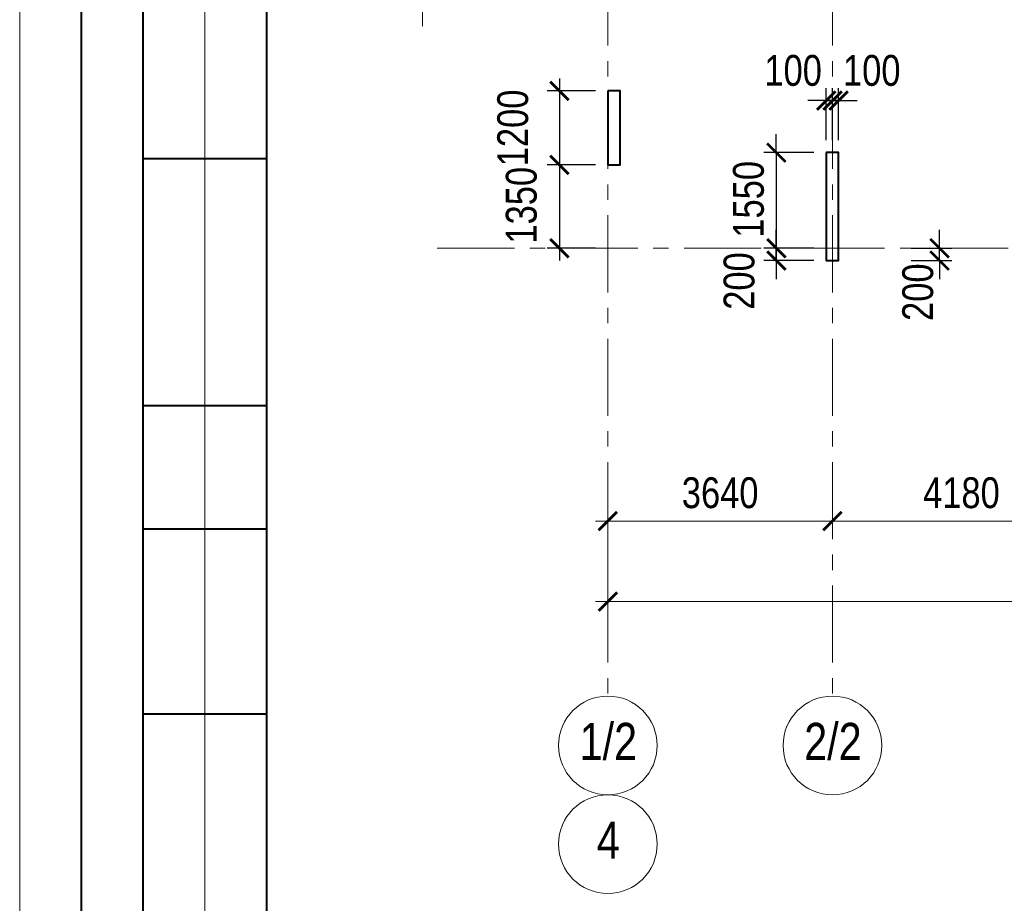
# Model space of a CAD drawing. Extents: x -8631841 to -8525813, y 4017860 to 4564755.
# Tile 95 of 112: x -8612184 to -8596227, y 4528292 to 4542612. Entities that reach past the tile are written whole.
import ezdxf
from ezdxf.enums import TextEntityAlignment as Align

# ---------------------------------------------------------------- set-up
doc = ezdxf.new("R2010")
doc.units = 0
doc.header["$LTSCALE"] = 1000
doc.header["$MEASUREMENT"] = 0
doc.linetypes.add('CENTER', pattern=[2, 1.25, -0.25, 0.25, -0.25])
for name, color, linetype, lineweight in [('СК-043-С-ПИЛОНЫ', 5, 'Continuous', 40), ('СК-100-О(си)', 7, 'CENTER', 15), ('СК-100-О(си)_имя', 7, 'CENTER', 15), ('СК-110-О-РАЗМЕРЫ', 7, 'Continuous', 15), ('СК-200-Р(амка)', 7, 'Continuous', 40), ('СК-210-Р-РАМКА ЛИНИИ ТОНКИЕ', 7, 'Continuous', 15), ('СК-300-Р(азмеры)', 7, 'Continuous', 20), ('СК-343-Р-КОЛОННЫ', 7, 'Continuous', 13), ('СК-400-Т(екст)', 7, 'Continuous', 20), ('СК-500-С(ечения)', 5, 'Continuous', 40)]:
    doc.layers.add(name, color=color, linetype=linetype, lineweight=lineweight)
doc.styles.add('ARIAL_annotative', font='arial.ttf', dxfattribs={"width": 0.8, "height": 2.5})
doc.styles.add('RUSS', font='arial.ttf', dxfattribs={"width": 0.8})
doc.dimstyles.new('100-200', dxfattribs={"dimscale": 0, "dimtxt": 500, "dimasz": 300, "dimexe": 200, "dimexo": 200, "dimgap": 200, "dimtad": 1, "dimdec": 0, "dimzin": 0, "dimdsep": 46, "dimtxsty": 'RUSS', "dimblk": 'ARCHTICK', "dimcen": 0.096, "dimdle": 200, "dimclrd": 7, "dimclre": 7, "dimclrt": 256, "dimadec": 0, "dimazin": 0, "dimtfac": 1, "dimtdec": 0, "dimtmove": 2, "dimatfit": 3, "dimldrblk": 'OBLIQUE', "dimfxl": 1, "dimtolj": 1, "dimtzin": 0, "dimarcsym": 0})

# ---------------------------------------------------------------- blocks, each defined once
blk = doc.blocks.new('A$Cc2edbf5f')
at = {"layer": 'СК-043-С-ПИЛОНЫ'}
for points in [[(0, 2550), (0, 1350), (200, 1350), (200, 2550), (0, 2550)], [(3540, 1550), (3540, -200), (3740, -200), (3740, 1550), (3540, 1550)]]:
    blk.add_lwpolyline(points, dxfattribs=at)
blk = doc.blocks.new('_ArchTick')
at = {"color": 0, "linetype": 'ByBlock', "const_width": 0.15}
blk.add_lwpolyline([(-0.5, -0.5), (0.5, 0.5)], dxfattribs=at)
blk = doc.blocks.new('*D135')
at = {"layer": 'Defpoints', "color": 0, "transparency": 16777216}
for p in [(-43920, -3370), (-40280, -3370), (-40280, -4421)]:
    blk.add_point(p, dxfattribs=at)
at = {"layer": 'СК-110-О-РАЗМЕРЫ', "color": 7, "lineweight": -2, "transparency": 16777216}
for p, q in [((-43920, -3570), (-43920, -4621)), ((-40280, -3570), (-40280, -4621)), ((-44120, -4421), (-40080, -4421))]:
    blk.add_line(p, q, dxfattribs=at)
at = {"layer": 'СК-110-О-РАЗМЕРЫ', "color": 7, "lineweight": -2, "transparency": 16777216, "xscale": 300, "yscale": 300, "zscale": 300, "rotation": 180}
blk.add_blockref('_ArchTick', (-43920, -4421), dxfattribs=at)
at = {"layer": 'СК-110-О-РАЗМЕРЫ', "color": 7, "lineweight": -2, "transparency": 16777216, "xscale": 300, "yscale": 300, "zscale": 300}
blk.add_blockref('_ArchTick', (-40280, -4421), dxfattribs=at)
at = {"layer": 'СК-110-О-РАЗМЕРЫ', "transparency": 16777216, "insert": (-42100, -3965), "char_height": 500, "attachment_point": 5, "style": 'RUSS'}
blk.add_mtext('\\A1;3640', dxfattribs=at)
blk = doc.blocks.new('_Oblique')
at = {"color": 0, "linetype": 'ByBlock', "lineweight": -2}
blk.add_line((-0.5, -0.5), (0.5, 0.5), dxfattribs=at)
blk = doc.blocks.new('*D136')
at = {"layer": 'Defpoints', "color": 0, "transparency": 16777216}
for p in [(-40280, -3370), (-36100, -3370), (-40280, -4421)]:
    blk.add_point(p, dxfattribs=at)
at = {"layer": 'СК-110-О-РАЗМЕРЫ', "color": 7, "lineweight": -2, "transparency": 16777216}
for p, q in [((-40280, -3570), (-40280, -4621)), ((-36100, -3570), (-36100, -4621)), ((-35900, -4421), (-40480, -4421))]:
    blk.add_line(p, q, dxfattribs=at)
at = {"layer": 'СК-110-О-РАЗМЕРЫ', "color": 7, "lineweight": -2, "transparency": 16777216, "xscale": 300, "yscale": 300, "zscale": 300, "rotation": 180}
blk.add_blockref('_ArchTick', (-40280, -4421), dxfattribs=at)
at = {"layer": 'СК-110-О-РАЗМЕРЫ', "color": 7, "lineweight": -2, "transparency": 16777216, "xscale": 300, "yscale": 300, "zscale": 300}
blk.add_blockref('_ArchTick', (-36100, -4421), dxfattribs=at)
at = {"layer": 'СК-110-О-РАЗМЕРЫ', "transparency": 16777216, "insert": (-38190, -3965), "char_height": 500, "attachment_point": 5, "style": 'RUSS'}
blk.add_mtext('\\A1;4180', dxfattribs=at)
blk = doc.blocks.new('*D151')
at = {"layer": 'Defpoints', "color": 0, "transparency": 16777216}
for p in [(-43920, -3521), (-21750, -3521), (-21750, -5726)]:
    blk.add_point(p, dxfattribs=at)
at = {"layer": 'СК-110-О-РАЗМЕРЫ', "color": 7, "lineweight": -2, "transparency": 16777216}
for p, q in [((-43920, -3721), (-43920, -5926)), ((-21750, -3721), (-21750, -5926)), ((-44120, -5726), (-21550, -5726))]:
    blk.add_line(p, q, dxfattribs=at)
at = {"layer": 'СК-110-О-РАЗМЕРЫ', "color": 7, "lineweight": -2, "transparency": 16777216, "xscale": 300, "yscale": 300, "zscale": 300, "rotation": 180}
blk.add_blockref('_ArchTick', (-43920, -5726), dxfattribs=at)
at = {"layer": 'СК-110-О-РАЗМЕРЫ', "color": 7, "lineweight": -2, "transparency": 16777216, "xscale": 300, "yscale": 300, "zscale": 300}
blk.add_blockref('_ArchTick', (-21750, -5726), dxfattribs=at)
at = {"layer": 'СК-110-О-РАЗМЕРЫ', "transparency": 16777216, "insert": (-32835, -5271), "char_height": 500, "attachment_point": 5, "style": 'RUSS'}
blk.add_mtext('\\A1;22170', dxfattribs=at)
blk = doc.blocks.new('*D15')
at = {"layer": 'Defpoints', "color": 0, "transparency": 16777216}
for p in [(-8597939, 4538908), (-8597276, 4538908), (-8597939, 4538708)]:
    blk.add_point(p, dxfattribs=at)
at = {"layer": 'СК-110-О-РАЗМЕРЫ', "color": 7, "lineweight": -2, "transparency": 16777216}
for p, q in [((-8597276, 4538908), (-8597276, 4539208)), ((-8597739, 4538908), (-8597076, 4538908)), ((-8597276, 4538708), (-8597276, 4538908)), ((-8597739, 4538708), (-8597076, 4538708)), ((-8597276, 4538708), (-8597276, 4538408))]:
    blk.add_line(p, q, dxfattribs=at)
at = {"layer": 'СК-110-О-РАЗМЕРЫ', "color": 7, "lineweight": -2, "transparency": 16777216, "xscale": 300, "yscale": 300, "zscale": 300}
for p, rotation in [((-8597276, 4538908), 270), ((-8597276, 4538708), 90)]:
    blk.add_blockref('_ArchTick', p, dxfattribs=dict(at, rotation=rotation))
at = {"layer": 'СК-110-О-РАЗМЕРЫ', "transparency": 16777216, "insert": (-8597627, 4538196), "char_height": 500, "attachment_point": 5, "rotation": 90, "style": 'RUSS'}
blk.add_mtext('\\A1;200', dxfattribs=at)
blk = doc.blocks.new('Сечение')
at = {"layer": 'СК-500-С(ечения)', "linetype": 'Continuous', "lineweight": 15, "ltscale": 100}
blk.add_line((-200, -35), (-200, -735), dxfattribs=at)
at = {"layer": 'СК-500-С(ечения)', "linetype": 'Continuous', "ltscale": 100, "const_width": 70}
blk.add_lwpolyline([(-400, 0), (400, 0)], dxfattribs=at)
at = {"layer": 'СК-500-С(ечения)', "linetype": 'Continuous', "ltscale": 100}
blk.add_solid([(-200, -35), (-250.3, -335.5), (-149.7, -335.5)], dxfattribs=at)
blk = doc.blocks.new('*U24')
at = {"layer": 'СК-400-Т(екст)', "ltscale": 100, "xscale": 0.01, "yscale": 0.01, "zscale": 0.01, "rotation": 89.99999999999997}
blk.add_blockref('Сечение', (0, -273.138), dxfattribs=at)
at = {"layer": 'СК-500-С(ечения)', "color": 0, "ltscale": 100, "style": 'ARIAL_annotative', "text_generation_flag": 2, "width": 0.8}
blk.add_attdef('НОМЕР_СЕЧЕНИЯ_1_1(НОМЕР_ЛИСТА)', text='', height=2.5, rotation=90, dxfattribs=at).set_placement((6.74, -1.226), align=Align.RIGHT)
blk.add_attdef('НОМЕР_СЕЧЕНИЯ_2_1(НОМЕР_ЛИСТА)', text='', height=2.5, rotation=90, dxfattribs=at).set_placement((7.48, -275.912), align=Align.BOTTOM_LEFT)
blk = doc.blocks.new('*D76')
at = {"layer": 'Defpoints', "color": 0, "transparency": 16777216}
for p in [(-8602652, 4541458), (-8603435, 4540258), (-8602652, 4540258)]:
    blk.add_point(p, dxfattribs=at)
at = {"layer": 'СК-343-Р-КОЛОННЫ', "color": 7, "lineweight": -2, "transparency": 16777216}
for p, q in [((-8603435, 4541658), (-8603435, 4540058)), ((-8602852, 4541458), (-8603635, 4541458)), ((-8602852, 4540258), (-8603635, 4540258))]:
    blk.add_line(p, q, dxfattribs=at)
at = {"layer": 'СК-343-Р-КОЛОННЫ', "color": 7, "lineweight": -2, "transparency": 16777216, "xscale": 300, "yscale": 300, "zscale": 300}
for p, rotation in [((-8603435, 4541458), 90), ((-8603435, 4540258), 270)]:
    blk.add_blockref('_ArchTick', p, dxfattribs=dict(at, rotation=rotation))
at = {"layer": 'СК-343-Р-КОЛОННЫ', "transparency": 16777216, "insert": (-8604191, 4540858), "char_height": 500, "attachment_point": 5, "rotation": 90, "style": 'RUSS'}
blk.add_mtext('\\A1;1200', dxfattribs=at)
blk = doc.blocks.new('*D77')
at = {"layer": 'Defpoints', "color": 0, "transparency": 16777216}
for p in [(-8602652, 4540258), (-8603435, 4538908), (-8602652, 4538908)]:
    blk.add_point(p, dxfattribs=at)
at = {"layer": 'СК-343-Р-КОЛОННЫ', "color": 7, "lineweight": -2, "transparency": 16777216}
for p, q in [((-8603435, 4540458), (-8603435, 4538708)), ((-8602852, 4540258), (-8603635, 4540258)), ((-8602852, 4538908), (-8603635, 4538908))]:
    blk.add_line(p, q, dxfattribs=at)
at = {"layer": 'СК-343-Р-КОЛОННЫ', "color": 7, "lineweight": -2, "transparency": 16777216, "xscale": 300, "yscale": 300, "zscale": 300}
for p, rotation in [((-8603435, 4540258), 90), ((-8603435, 4538908), 270)]:
    blk.add_blockref('_ArchTick', p, dxfattribs=dict(at, rotation=rotation))
at = {"layer": 'СК-343-Р-КОЛОННЫ', "transparency": 16777216, "insert": (-8604052, 4539605), "char_height": 500, "attachment_point": 5, "rotation": 90, "style": 'RUSS'}
blk.add_mtext('\\A1;1350', dxfattribs=at)
blk = doc.blocks.new('*D78')
at = {"layer": 'Defpoints', "color": 0, "transparency": 16777216}
for p in [(-8599112, 4540458), (-8599922, 4538908), (-8599112, 4538908)]:
    blk.add_point(p, dxfattribs=at)
at = {"layer": 'СК-343-Р-КОЛОННЫ', "color": 7, "lineweight": -2, "transparency": 16777216}
for p, q in [((-8599922, 4540458), (-8599922, 4540758)), ((-8599312, 4540458), (-8600122, 4540458)), ((-8599922, 4540458), (-8599922, 4538908)), ((-8599312, 4538908), (-8600122, 4538908)), ((-8599922, 4538908), (-8599922, 4538608))]:
    blk.add_line(p, q, dxfattribs=at)
at = {"layer": 'СК-343-Р-КОЛОННЫ', "color": 7, "lineweight": -2, "transparency": 16777216, "xscale": 300, "yscale": 300, "zscale": 300}
for p, rotation in [((-8599922, 4540458), 270), ((-8599922, 4538908), 90)]:
    blk.add_blockref('_ArchTick', p, dxfattribs=dict(at, rotation=rotation))
at = {"layer": 'СК-343-Р-КОЛОННЫ', "transparency": 16777216, "insert": (-8600371, 4539701), "char_height": 500, "attachment_point": 5, "rotation": 90, "style": 'RUSS'}
blk.add_mtext('\\A1;1550', dxfattribs=at)
blk = doc.blocks.new('*D79')
at = {"layer": 'Defpoints', "color": 0, "transparency": 16777216}
for p in [(-8599922, 4538908), (-8599112, 4538908), (-8599112, 4538708)]:
    blk.add_point(p, dxfattribs=at)
at = {"layer": 'СК-343-Р-КОЛОННЫ', "color": 7, "lineweight": -2, "transparency": 16777216}
for p, q in [((-8599922, 4538908), (-8599922, 4539208)), ((-8599312, 4538908), (-8600122, 4538908)), ((-8599922, 4538708), (-8599922, 4538908)), ((-8599312, 4538708), (-8600122, 4538708)), ((-8599922, 4538708), (-8599922, 4538408))]:
    blk.add_line(p, q, dxfattribs=at)
at = {"layer": 'СК-343-Р-КОЛОННЫ', "color": 7, "lineweight": -2, "transparency": 16777216, "xscale": 300, "yscale": 300, "zscale": 300}
for p, rotation in [((-8599922, 4538908), 270), ((-8599922, 4538708), 90)]:
    blk.add_blockref('_ArchTick', p, dxfattribs=dict(at, rotation=rotation))
at = {"layer": 'СК-343-Р-КОЛОННЫ', "transparency": 16777216, "insert": (-8600523, 4538377), "char_height": 500, "attachment_point": 5, "rotation": 90, "style": 'RUSS'}
blk.add_mtext('\\A1;200', dxfattribs=at)
blk = doc.blocks.new('*D80')
at = {"layer": 'Defpoints', "color": 0, "transparency": 16777216}
for p in [(-8599012, 4541301), (-8599112, 4540458), (-8599012, 4540458)]:
    blk.add_point(p, dxfattribs=at)
at = {"layer": 'СК-343-Р-КОЛОННЫ', "color": 7, "lineweight": -2, "transparency": 16777216}
for p, q in [((-8599112, 4540658), (-8599112, 4541501)), ((-8599012, 4540658), (-8599012, 4541501)), ((-8599112, 4541301), (-8599412, 4541301)), ((-8599112, 4541301), (-8599012, 4541301)), ((-8599012, 4541301), (-8598712, 4541301))]:
    blk.add_line(p, q, dxfattribs=at)
at = {"layer": 'СК-343-Р-КОЛОННЫ', "color": 7, "lineweight": -2, "transparency": 16777216, "xscale": 300, "yscale": 300, "zscale": 300}
blk.add_blockref('_ArchTick', (-8599112, 4541301), dxfattribs=at)
at = {"layer": 'СК-343-Р-КОЛОННЫ', "color": 7, "lineweight": -2, "transparency": 16777216, "xscale": 300, "yscale": 300, "zscale": 300, "rotation": 180}
blk.add_blockref('_ArchTick', (-8599012, 4541301), dxfattribs=at)
at = {"layer": 'СК-343-Р-КОЛОННЫ', "transparency": 16777216, "insert": (-8599649, 4541787), "char_height": 500, "attachment_point": 5, "style": 'RUSS'}
blk.add_mtext('\\A1;100', dxfattribs=at)
blk = doc.blocks.new('*D81')
at = {"layer": 'Defpoints', "color": 0, "transparency": 16777216}
for p in [(-8599012, 4541301), (-8599012, 4540458), (-8598912, 4540458)]:
    blk.add_point(p, dxfattribs=at)
at = {"layer": 'СК-343-Р-КОЛОННЫ', "color": 7, "lineweight": -2, "transparency": 16777216}
for p, q in [((-8599012, 4540658), (-8599012, 4541501)), ((-8598912, 4540658), (-8598912, 4541501)), ((-8599012, 4541301), (-8599312, 4541301)), ((-8598912, 4541301), (-8599012, 4541301)), ((-8598912, 4541301), (-8598612, 4541301))]:
    blk.add_line(p, q, dxfattribs=at)
at = {"layer": 'СК-343-Р-КОЛОННЫ', "color": 7, "lineweight": -2, "transparency": 16777216, "xscale": 300, "yscale": 300, "zscale": 300}
blk.add_blockref('_ArchTick', (-8599012, 4541301), dxfattribs=at)
at = {"layer": 'СК-343-Р-КОЛОННЫ', "color": 7, "lineweight": -2, "transparency": 16777216, "xscale": 300, "yscale": 300, "zscale": 300, "rotation": 180}
blk.add_blockref('_ArchTick', (-8598912, 4541301), dxfattribs=at)
at = {"layer": 'СК-343-Р-КОЛОННЫ', "transparency": 16777216, "insert": (-8598375, 4541787), "char_height": 500, "attachment_point": 5, "style": 'RUSS'}
blk.add_mtext('\\A1;100', dxfattribs=at)
blk = doc.blocks.new('оси')
at = {"layer": 'СК-100-О(си)'}
for p, q in [((-43920.2, 18534.9), (-43920.2, -7257.5)), ((-40280.2, 18534.9), (-40280.2, -7257.5)), ((-46685.3, 0), (6554.2, 0))]:
    blk.add_line(p, q, dxfattribs=at)
at = {"layer": 'СК-100-О(си)', "linetype": 'Continuous'}
for centre in [(-43920.2, -8057.5), (-40280.2, -8057.5), (-43920.2, -9657.5)]:
    blk.add_circle(centre, 800, dxfattribs=at)
at = {"layer": 'СК-100-О(си)_имя', "style": 'RUSS', "width": 0.8}
for s, p in [('1/2', (-43912.4, -7991.8)), ('2/2', (-40272.4, -7991.8)), ('4', (-43912.4, -9591.8))]:
    blk.add_text(s, height=600, dxfattribs=at).set_placement(p, align=Align.MIDDLE_CENTER)
at = {"layer": 'СК-110-О-РАЗМЕРЫ'}
for base, p1, p2, picture, middle in [((-40280.2, -4420.6), (-43920.2, -3369.7), (-40280.2, -3369.7), '*D135', (-42100.2, -3965.1)), ((-21750, -5726.1), (-43920.2, -3520.6), (-21750, -3520.6), '*D151', (-32835.1, -5270.8))]:
    dim = blk.add_linear_dim(base=base, p1=p1, p2=p2, dimstyle='100-200', override={"dimscale": 1}, dxfattribs=at)
    dim.commit()
    dim.dimension.update_dxf_attribs({"geometry": picture, "text_midpoint": middle})
dim = blk.add_linear_dim(base=(-40280.2, -4420.6), p1=(-36100.2, -3369.7), p2=(-40280.2, -3369.7), angle=180, dimstyle='100-200', override={"dimscale": 1}, dxfattribs=at)
dim.commit()
dim.dimension.update_dxf_attribs({"geometry": '*D136', "text_midpoint": (-38190.2, -3965.3)})
blk = doc.blocks.new('A$C858fb3ef')
at = {"layer": 'СК-300-Р(азмеры)'}
blk.add_blockref('оси', (0, 0), dxfattribs=at)
blk = doc.blocks.new('A$C573b34c5')
blk.add_blockref('A$C858fb3ef', (0, 0))

msp = doc.modelspace()

# ---------------------------------------------------------------- linework, layer by layer
at = {"layer": 'СК-200-Р(амка)'}
for p, q in [((-8608183.8, 4563754.6), (-8608183.8, 4506354.6)), ((-8611183.8, 4523354.6), (-8611183.8, 4549354.6)), ((-8610183.8, 4523354.6), (-8610183.8, 4549354.6)), ((-8608183.8, 4540354.6), (-8610183.8, 4540354.6)), ((-8608183.8, 4536354.6), (-8610183.8, 4536354.6)), ((-8608183.8, 4534354.6), (-8610183.8, 4534354.6)), ((-8608183.8, 4531354.6), (-8610183.8, 4531354.6))]:
    msp.add_line(p, q, dxfattribs=at)
at = {"layer": 'СК-210-Р-РАМКА ЛИНИИ ТОНКИЕ'}
for p, q in [((-8612183.8, 4505354.6), (-8612183.8, 4564754.6)), ((-8609183.8, 4523354.6), (-8609183.8, 4549354.6))]:
    msp.add_line(p, q, dxfattribs=at)

# ---------------------------------------------------------------- block references
at = {"layer": 'СК-043-С-ПИЛОНЫ'}
msp.add_blockref('A$Cc2edbf5f', (-8602652.1, 4538907.6), dxfattribs=at)
at = {"layer": 'СК-300-Р(азмеры)'}
msp.add_blockref('A$C573b34c5', (-8558731.8, 4538907.7), dxfattribs=at)
at = {"layer": 'СК-500-С(ечения)', "color": 1, "xscale": 200, "yscale": 200, "zscale": 200, "rotation": 269.9999385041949}
msp.add_blockref('*U24', (-8550627.6, 4543977.3), dxfattribs=at)

# ---------------------------------------------------------------- dimensions: what is measured, and where the dimension line sits
at = {"layer": 'СК-110-О-РАЗМЕРЫ'}
dim = msp.add_linear_dim(base=(-8597275.6, 4538907.8), p1=(-8597939.1, 4538707.7), p2=(-8597939.1, 4538907.8), angle=90, dimstyle='100-200', override={"dimscale": 1}, dxfattribs=at)
dim.commit()
dim.dimension.update_dxf_attribs({"geometry": '*D15', "text_midpoint": (-8597626.9, 4538195.7), "dimtype": 160})
at = {"layer": 'СК-343-Р-КОЛОННЫ'}
dim = msp.add_linear_dim(base=(-8599012, 4541301.1), p1=(-8599112.1, 4540457.7), p2=(-8599012, 4540457.7), dimstyle='100-200', override={"dimscale": 1}, dxfattribs=at)
dim.commit()
dim.dimension.update_dxf_attribs({"geometry": '*D80', "text_midpoint": (-8599649, 4541787.4), "dimtype": 160})
for base, p1, p2, angle, picture, middle in [((-8599012, 4541301.1), (-8598911.9, 4540457.7), (-8599012, 4540457.7), 180, '*D81', (-8598375.1, 4541787.4)), ((-8599922.2, 4538907.7), (-8599112.1, 4540457.7), (-8599112.1, 4538907.7), 90, '*D78', (-8600371.4, 4539701.1)), ((-8603435.4, 4538907.7), (-8602652.1, 4540258), (-8602652.1, 4538907.7), 90, '*D77', (-8604052.3, 4539605.3)), ((-8599922.2, 4538907.7), (-8599112.1, 4538707.7), (-8599112.1, 4538907.7), 90, '*D79', (-8600523, 4538376.9))]:
    dim = msp.add_linear_dim(base=base, p1=p1, p2=p2, angle=angle, dimstyle='100-200', override={"dimscale": 1}, dxfattribs=at)
    dim.commit()
    dim.dimension.update_dxf_attribs({"geometry": picture, "text_midpoint": middle, "dimtype": 160})
dim = msp.add_linear_dim(base=(-8603435.4, 4540258), p1=(-8602652.1, 4541458), p2=(-8602652.1, 4540258), angle=90, dimstyle='100-200', override={"dimscale": 1}, dxfattribs=at)
dim.commit()
dim.dimension.update_dxf_attribs({"geometry": '*D76', "text_midpoint": (-8604190.6, 4540858)})

doc.saveas('drawing.dxf')
